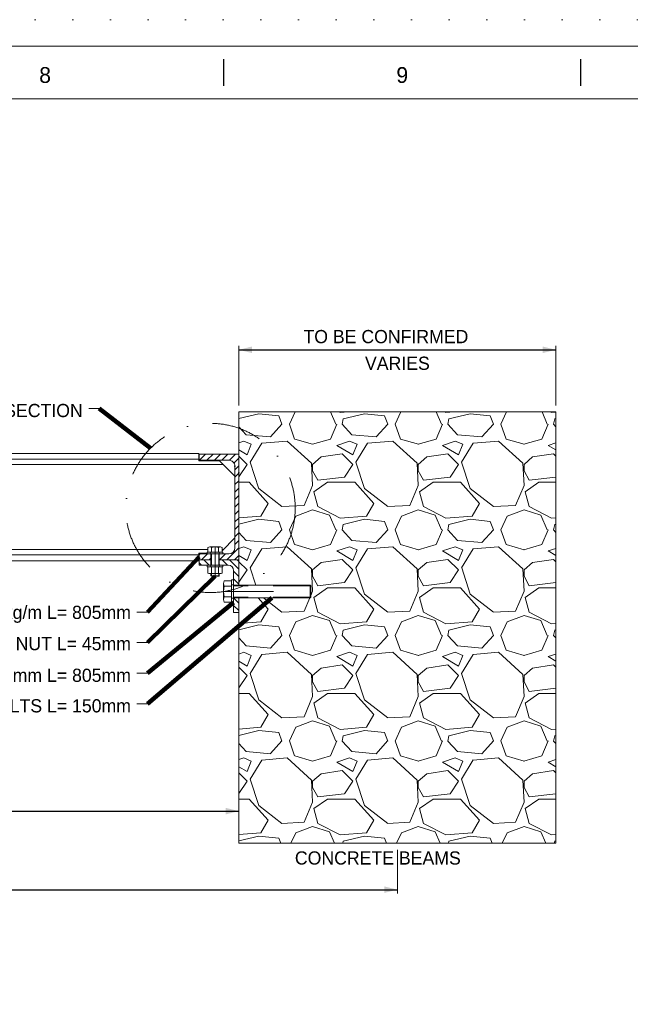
# Model space of a CAD drawing. Header units: millimetres. Extents: x -152903 to -144493, y -672002 to -666062.
# Tile 15 of 16: x -147732 to -146577, y -667927 to -666062. Entities that reach past the tile are written whole.
import ezdxf
from ezdxf.enums import TextEntityAlignment as Align

# ---------------------------------------------------------------- set-up
doc = ezdxf.new("R2010")
doc.units = ezdxf.units.MM
doc.header["$MEASUREMENT"] = 0
for name, pattern in [('DGN Style 1', [71.23020779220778, 0.1185194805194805, -71.1116883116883]), ('DGN Style 2', [118.51948051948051, 71.1116883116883, -47.40779220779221]), ('DGN Style 4', [189.74968831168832, 94.81558441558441, -47.40779220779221, 0.1185194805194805, -47.40779220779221]), ('DGN Style 5', [82.96363636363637, 35.55584415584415, -47.40779220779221]), ('DGN Style 6', [225.42405194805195, 0.1185194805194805, -47.40779220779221, 82.96363636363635, -47.40779220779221, 0.1185194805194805, -47.40779220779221])]:
    doc.linetypes.add(name, pattern=pattern)
doc.styles.add('Style-ENGINEERING', font='ENGINEERING.shx')
doc.styles.add('Style-ENGINEERING_0', font='ENGINEERING.shx')
doc.dimstyles.new('MetricMM', dxfattribs={"dimtxt": 3, "dimasz": 3, "dimexe": 1.5, "dimexo": 1.5, "dimgap": 1.5, "dimtad": 1, "dimdec": 0, "dimzin": 7, "dimtxsty": 'Style-ENGINEERING_0', "dimcen": 0.09, "dimclrd": 1, "dimclre": 1, "dimclrt": 7, "dimadec": 0, "dimazin": 3, "dimtfac": 1, "dimtdec": 0, "dimtofl": 0, "dimtmove": 0, "dimatfit": 3, "dimfxl": 1, "dimtzin": 7, "dimlwd": -1, "dimlwe": 0, "dimarcsym": 0})

# ---------------------------------------------------------------- blocks, each defined once
blk = doc.blocks.new('*U9')
for p, q in [((135.1198537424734, 284.5297731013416), (135.1198537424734, 289.5297731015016)), ((202.7031870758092, 284.5297731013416), (202.7031870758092, 289.5297731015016))]:
    blk.add_line(p, q)
at = {"color": 7, "linetype": 'Continuous', "lineweight": 0, "flags": 128}
blk.add_lwpolyline([(-415.5468129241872, 292.0297731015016), (415.4531870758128, 292.0297731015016), (415.4531870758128, -291.9702268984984), (-415.5468129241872, -291.9702268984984), (-415.5468129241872, 292.0297731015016)], close=True, dxfattribs=at)
at = {"color": 7, "linetype": 'Continuous', "lineweight": 13, "flags": 128}
blk.add_lwpolyline([(-405.5468129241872, 282.0297731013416), (405.4531870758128, 282.0297731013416), (405.4531870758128, -281.9702268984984), (-405.5468129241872, -281.9702268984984), (-405.5468129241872, 282.0297731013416)], close=True, dxfattribs=at)
at = {"char_height": 3.000000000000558, "attachment_point": 5, "line_spacing_factor": 1.2, "style": 'Style-ENGINEERING'}
for s, insert in [('8', (101.3281870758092, 286.5297731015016)), ('9', (168.9115204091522, 286.5297731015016))]:
    blk.add_mtext(s, dxfattribs=dict(at, insert=insert))
blk = doc.blocks.new('*U12')
at = {"color": 7, "linetype": 'Continuous', "lineweight": 0}
for p, q in [((81.52897949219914, 12.00550113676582), (-63.47102050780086, 12.00550113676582)), ((81.52897949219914, 12.00550113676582), (82.52897949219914, 11.00550113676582)), ((81.52897949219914, 12.00550113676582), (81.52897949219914, -11.99449886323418)), ((82.52897949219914, 11.00550113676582), (82.52897949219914, -10.99449886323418)), ((81.52897949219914, -11.99449886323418), (-63.47102050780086, -11.99449886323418)), ((82.52897949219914, -10.99449886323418), (81.52897949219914, -11.99449886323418))]:
    blk.add_line(p, q, dxfattribs=at)
at = {"color": 7, "linetype": 'DGN Style 2', "lineweight": 0}
for p, q in [((82.52897949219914, 11.00550113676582), (-63.47102050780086, 11.00550113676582)), ((82.52897949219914, -10.99449886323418), (-63.47102050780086, -10.99449886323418))]:
    blk.add_line(p, q, dxfattribs=at)
at = {"color": 7, "linetype": 'Continuous', "lineweight": 0, "flags": 128}
for points in [[(-80.99698964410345, 19.99550113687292), (-67.47102050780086, 19.99550113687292)], [(-67.47102050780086, -19.98449886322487), (-67.47102050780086, 19.99550113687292)], [(-82.47102050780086, -14.98699886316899), (-82.47102050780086, 14.99800113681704)], [(-80.99698964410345, 10.00050113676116), (-67.47102050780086, 10.00050113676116)], [(-67.47102050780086, -9.989498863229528), (-80.99698964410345, -9.989498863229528)], [(-67.47102050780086, -19.98449886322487), (-80.99698964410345, -19.98449886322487)]]:
    blk.add_lwpolyline(points, dxfattribs=at)
blk.add_lwpolyline([(-67.47102050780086, 22.00550113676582), (-63.47102050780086, 22.00550113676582), (-63.47102050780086, -21.99449886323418), (-67.47102050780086, -21.99449886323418), (-67.47102050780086, 22.00550113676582)], close=True, dxfattribs=at)
at = {"color": 7, "linetype": 'DGN Style 2', "lineweight": 0, "flags": 128}
for points in [[(-67.47102050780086, 12.50550113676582), (-63.47102050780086, 12.50550113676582)], [(-63.47102050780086, -12.49449886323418), (-67.47102050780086, -12.49449886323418)]]:
    blk.add_lwpolyline(points, dxfattribs=at)
at = {"color": 7, "linetype": 'Continuous', "lineweight": 0, "extrusion": (0, 0, -1)}
for centre, radius, start, end in [((73.26233502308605, 14.99800113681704), 9.208685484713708, 327.1327677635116, 32.86723223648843), ((47.84732486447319, 0.005501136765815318), 34.62369564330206, 343.2213451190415, 16.77865488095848)]:
    blk.add_arc(centre, radius, start, end, dxfattribs=at)
at = {"color": 7, "linetype": 'Continuous', "lineweight": 0}
blk.add_arc((-73.26233502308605, -14.98699886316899), 9.208685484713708, 147.1327677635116, 212.8672322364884, dxfattribs=at)
blk = doc.blocks.new('*U11')
at = {"color": 1, "linetype": 'DGN Style 4', "lineweight": 0}
blk.add_line((-86.77102050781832, 0.005501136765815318), (84.33821884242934, 0.005501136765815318), dxfattribs=at)
at = {"color": 7, "linetype": 'Continuous', "lineweight": 0}
blk.add_blockref('*U12', (-4.300000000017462, 0), dxfattribs=at)
blk = doc.blocks.new('*D13')
at = {"color": 1, "linetype": 'Continuous', "lineweight": 0, "transparency": 16777216}
for p, q in [((1380.335528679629, 2239.377625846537), (1380.335528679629, 2352.204803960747)), ((1980.335455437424, 2239.377625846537), (1980.335455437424, 2352.204803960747))]:
    blk.add_line(p, q, dxfattribs=at)
at = {"color": 1, "linetype": 'Continuous', "transparency": 16777216}
blk.add_line((1380.335528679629, 2344.704803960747), (1980.335455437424, 2344.704803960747), dxfattribs=at)
at = {"color": 1, "linetype": 'Continuous', "lineweight": 0, "transparency": 16777216}
blk.add_solid([(1405.335528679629, 2338.454803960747), (1380.335528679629, 2344.704803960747), (1405.335528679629, 2350.954803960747)], dxfattribs=at)
at = {"color": 1, "linetype": 'Continuous', "lineweight": 0, "transparency": 16777216, "extrusion": (0, 0, -1)}
blk.add_solid([(-1955.335455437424, 2350.954803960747), (-1980.335455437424, 2344.704803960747), (-1955.335455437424, 2338.454803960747)], dxfattribs=at)
at = {"layer": 'Defpoints', "color": 5, "linetype": 'Continuous', "lineweight": 0, "transparency": 16777216}
for p in [(1680.335492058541, 2344.704803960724), (1980.335455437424, 2344.704803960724), (1380.335528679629, 2226.877625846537), (1980.335455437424, 2226.877625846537)]:
    blk.add_point(p, dxfattribs=at)
at = {"color": 7, "linetype": 'Continuous', "lineweight": 0, "transparency": 16777216, "style": 'Style-ENGINEERING'}
blk.add_text('TO BE CONFIRMED', height=25, dxfattribs=at).set_placement((1502.598065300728, 2369.704803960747), align=Align.MIDDLE_LEFT)
blk = doc.blocks.new('*D48')
at = {"color": 1, "linetype": 'Continuous', "lineweight": 0, "transparency": 16777216}
for p, q in [((-2530.664507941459, 1397.377638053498), (-2530.664507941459, 1314.510128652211)), ((1680.335492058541, 1397.377638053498), (1680.335492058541, 1314.510128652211))]:
    blk.add_line(p, q, dxfattribs=at)
at = {"color": 1, "linetype": 'Continuous', "transparency": 16777216}
blk.add_line((-2530.664507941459, 1322.010128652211), (1680.335492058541, 1322.010128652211), dxfattribs=at)
at = {"color": 1, "linetype": 'Continuous', "lineweight": 0, "transparency": 16777216}
blk.add_solid([(-2505.664507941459, 1315.760128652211), (-2530.664507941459, 1322.010128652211), (-2505.664507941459, 1328.260128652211)], dxfattribs=at)
at = {"color": 1, "linetype": 'Continuous', "lineweight": 0, "transparency": 16777216, "extrusion": (0, 0, -1)}
blk.add_solid([(-1655.335492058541, 1328.260128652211), (-1680.335492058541, 1322.010128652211), (-1655.335492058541, 1315.760128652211)], dxfattribs=at)
at = {"layer": 'Defpoints', "color": 5, "linetype": 'Continuous', "lineweight": 0, "transparency": 16777216}
for p in [(-2530.664507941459, 1409.877638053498), (1680.335492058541, 1409.877638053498), (-425.1645079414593, 1322.010128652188), (1680.335492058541, 1322.010128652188)]:
    blk.add_point(p, dxfattribs=at)
at = {"color": 7, "linetype": 'Continuous', "lineweight": 0, "transparency": 16777216, "style": 'Style-ENGINEERING'}
blk.add_text('4 211 (CTR-CTR)', height=25, dxfattribs=at).set_placement((-578.5946837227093, 1347.010128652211), align=Align.MIDDLE_LEFT)
blk = doc.blocks.new('*D85')
at = {"color": 1, "linetype": 'Continuous', "lineweight": 0, "transparency": 16777216}
for p, q in [((-2230.664544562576, 1422.377638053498), (-2230.664544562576, 1478.341057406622)), ((1380.335528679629, 1422.377638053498), (1380.335528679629, 1478.341057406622))]:
    blk.add_line(p, q, dxfattribs=at)
at = {"color": 1, "linetype": 'Continuous', "transparency": 16777216}
blk.add_line((-2230.664544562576, 1470.841057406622), (1380.335528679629, 1470.841057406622), dxfattribs=at)
at = {"color": 1, "linetype": 'Continuous', "lineweight": 0, "transparency": 16777216}
blk.add_solid([(-2205.664544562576, 1464.591057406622), (-2230.664544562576, 1470.841057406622), (-2205.664544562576, 1477.091057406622)], dxfattribs=at)
at = {"color": 1, "linetype": 'Continuous', "lineweight": 0, "transparency": 16777216, "extrusion": (0, 0, -1)}
blk.add_solid([(-1355.335528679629, 1477.091057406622), (-1380.335528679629, 1470.841057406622), (-1355.335528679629, 1464.591057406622)], dxfattribs=at)
at = {"layer": 'Defpoints', "color": 5, "linetype": 'Continuous', "lineweight": 0, "transparency": 16777216}
for p in [(-425.1645079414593, 1470.841057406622), (1380.335528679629, 1470.841057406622), (-2230.664544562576, 1409.877638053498), (1380.335528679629, 1409.877638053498)]:
    blk.add_point(p, dxfattribs=at)
at = {"color": 7, "linetype": 'Continuous', "lineweight": 0, "transparency": 16777216, "style": 'Style-ENGINEERING'}
blk.add_text('VARIES, EACH SECTION TO BE CONFIRMED ON SITE', height=25, dxfattribs=at).set_placement((-934.263323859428, 1495.841057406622), align=Align.MIDDLE_LEFT)
blk = doc.blocks.new('*U8')
at = {"linetype": 'Continuous', "lineweight": 0}
h = blk.add_hatch(dxfattribs=at)
h.set_pattern_fill('GRAVEL', style=0, pattern_type=2)
h.set_pattern_definition([(311.987212, (1077.00123378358, 1970.410530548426), (1599.999984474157, -1800.000014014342), [26.9072, -2663.817609]), (355.030259, (1095.00123378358, 1950.410530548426), (-2399.999999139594, 200.0000110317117), [46.1736, -4571.184952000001]), (47.489553, (1141.00123378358, 1946.410530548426), (-1999.999996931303, -2200.000002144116), [32.5576, -3223.206519]), (272.726311, (1219.00123378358, 1896.410530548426), (-200.0000005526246, 4000.00000019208), [42.0476, -4162.711608]), (247.166346, (1221.00123378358, 1854.410530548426), (999.9999923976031, 2400.000002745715), [41.23099999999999, -4081.874625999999]), (182.726311, (1205.00123378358, 1816.410530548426), (4000.00000019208, 200.0000005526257), [42.0476, -4162.711608]), (142.30576, (1163.00123378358, 1814.410530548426), (2600.000016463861, -1999.999978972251), [55.6058, -5504.96971]), (107.744672, (1119.00123378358, 1848.410530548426), (-1400.000029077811, 4399.999991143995), [52.4976, -5197.264299]), (58.57043399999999, (1103.00123378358, 1898.410530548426), (1600.000017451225, 2599.999989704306), [42.19, -4176.814622]), (4.763642, (1125.00123378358, 1934.410530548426), (-2199.999998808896, -200.0000118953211), [48.1664, -2360.152516]), (317.602562, (1173.00123378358, 1938.410530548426), (2399.999992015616, -2200.000008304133), [62.2896, -6166.675001]), (41.185925, (1021.00123378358, 1894.410530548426), (1400.000003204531, 1199.999996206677), [21.2602, -2104.768963]), (8.530766, (1037.00123378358, 1908.410530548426), (-2599.99999757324, -400.0000182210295), [40.44739999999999, -4004.302283]), (315, (1077.00123378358, 1914.410530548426), (1.4210854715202e-14, -199.9999996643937), [28.2842, -254.558512]), (336.801409, (1091.00123378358, 1938.410530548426), (-999.9999963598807, 400.00000791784), [15.2316, -1507.923021]), (248.198591, (1105.00123378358, 1932.410530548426), (199.9999946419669, 600.0000020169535), [21.5406, -1055.492361]), (149.036243, (1097.00123378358, 1912.410530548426), (-599.9999970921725, 400.0000050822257), [34.9858, -1131.204579]), (18.434949, (1067.00123378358, 1930.410530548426), (-399.999999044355, -200.0000009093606), [25.2982, -607.157332]), (163.61046, (1221.00123378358, 1932.410530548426), (-2000.000003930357, 599.9999885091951), [35.44, -3508.569029]), (109.653824, (1187.00123378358, 1942.410530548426), (799.9999978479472, -2200.000000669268), [29.7322, -2943.481549]), (246.801409, (1067.00123378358, 1970.410530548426), (400.0000079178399, 999.9999963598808), [30.463, -1492.691621]), (196.38954, (1055.00123378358, 1942.410530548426), (2000.000003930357, 599.9999885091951), [35.43999999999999, -3508.569028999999]), (200.556045, (1221.00123378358, 1808.410530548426), (1000.000001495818, 399.9999956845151), [34.17599999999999, -1674.624749]), (245.224859, (1189.00123378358, 1796.410530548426), (1000.000016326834, 2199.9999921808), [28.6356, -2834.928613]), (113.198591, (1065.00123378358, 1770.410530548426), (-400.0000079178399, 999.9999963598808), [30.463, -1492.691621]), (162.645975, (1053.00123378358, 1798.410530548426), (2599.999994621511, -800.0000161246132), [33.5262, -3319.084723]), (110.556045, (1163.00123378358, 1770.410530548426), (399.9999956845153, -1000.000001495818), [17.088, -1691.712749]), (78.69006800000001, (1077.00123378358, 1770.410530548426), (199.9999934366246, 800.000002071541), [10.198, -1009.605903]), (14.036243, (1079.00123378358, 1780.410530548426), (-600.0000015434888, -199.9999950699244), [41.23099999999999, -783.3901249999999]), (353.990994, (1119.00123378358, 1790.410530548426), (-2000.000000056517, 200.0000019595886), [38.21, -3782.784635]), (236.309932, (1097.00123378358, 1894.410530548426), (200.0000030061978, 399.9999985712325), [28.8444, -692.265855]), (186.842773, (1081.00123378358, 1870.410530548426), (-3400.000002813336, -399.9999752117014), [50.3588, -4985.512525]), (119.054604, (1031.00123378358, 1864.410530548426), (799.9999975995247, -1400.000001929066), [20.5912, -2038.534828]), (90, (1021.00123378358, 1882.410530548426), (200, 200), [12, -188]), (59.74356300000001, (1123.00123378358, 1796.410530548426), (-799.9999961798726, -1400.00000255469), [27.7848, -2750.703998]), (131.987212, (1137.00123378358, 1820.410530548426), (-1599.999984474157, 1800.000014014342), [53.8144, -2636.910409]), (180, (1101.00123378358, 1860.410530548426), (-200, 200), [52, -148]), (214.695154, (1049.00123378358, 1860.410530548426), (-1999.999988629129, -1400.000016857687), [31.6228, -3130.65486]), (285.945396, (1023.00123378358, 1842.410530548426), (200.0000012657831, -800.0000000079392), [29.1204, -1426.901578]), (332.354025, (1031.00123378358, 1814.410530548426), (3800.000012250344, -1999.999975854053), [47.413, -4693.894835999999]), (4.573921, (1073.00123378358, 1792.410530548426), (2600.000001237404, 199.9999884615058), [50.1598, -4965.814682])])
h.paths.add_polyline_path([(1380.335528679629, 2226.877625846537), (1980.335455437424, 2226.877625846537), (1980.335455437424, 1409.877638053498), (1380.335528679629, 1409.877638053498), (1380.335528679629, 1821.811585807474), (1380.335528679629, 1874.811573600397), (1515.3355286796, 1874.811573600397), (1516.3355286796, 1875.811573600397), (1516.3355286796, 1886.811573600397), (1516.3355286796, 1897.811573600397), (1515.3355286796, 1898.811573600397), (1380.335528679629, 1898.811573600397), (1380.335528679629, 1968.811573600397)])
at = {"linetype": 'DGN Style 6', "lineweight": 0}
h = blk.add_hatch(dxfattribs=at)
h.set_pattern_fill('HATCH', style=0, pattern_type=2)
h.set_pattern_definition([(225, (1371.254592, 2141.505815), (7.071067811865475, -7.071067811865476), [])])
h.paths.add_polyline_path([(1372.835528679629, 2124.011573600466), (1372.835528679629, 1969.611573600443, -0.414213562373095), (1361.435528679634, 1958.21157360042), (1343.335528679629, 1958.21157360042), (1343.3355286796, 1946.811573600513), (1380.335528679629, 1946.811573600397), (1380.335528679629, 2146.811573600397), (1305.335528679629, 2146.811573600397), (1305.335528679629, 2135.411573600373), (1361.435528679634, 2135.411573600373, -0.414213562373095)])
at = {"linetype": 'DGN Style 2', "lineweight": 0}
h = blk.add_hatch(dxfattribs=at)
h.set_pattern_fill('HATCH', style=0, pattern_type=2)
h.set_pattern_definition([(225, (1319.467258, 1953.671368), (7.071067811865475, -7.071067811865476), [])])
h.paths.add_polyline_path([(1320.335528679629, 1958.21157360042), (1305.335528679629, 1958.21157360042), (1305.335528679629, 1946.811573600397), (1327.335528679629, 1946.811573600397), (1327.335528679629, 1958.21157360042)])
at = {"linetype": 'Continuous', "lineweight": 0}
h = blk.add_hatch(dxfattribs=at)
h.set_pattern_fill('HATCH', color=3, style=0, pattern_type=2)
h.set_pattern_definition([(315, (1318.696197, 1939.03173), (7.071067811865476, 7.071067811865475), [])])
h.paths.add_polyline_path([(1327.335528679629, 1936.811573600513), (1327.335528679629, 1946.811573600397), (1305.335528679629, 1946.811573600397), (1305.335528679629, 1936.811573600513), (1320.335528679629, 1936.811573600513)])
h = blk.add_hatch(dxfattribs=at)
h.set_pattern_fill('HATCH', color=3, style=0, pattern_type=2)
h.set_pattern_definition([(315, (1411.715398, 1937.280725), (7.071067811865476, 7.071067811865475), [])])
h.paths.add_polyline_path([(1360.3355286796, 1936.811573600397, -0.414213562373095), (1370.3355286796, 1926.811573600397), (1370.3355286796, 1898.811573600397), (1380.335528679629, 1898.811573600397), (1380.335528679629, 1946.811573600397), (1343.3355286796, 1946.811573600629), (1343.3355286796, 1936.811573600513)])
h = blk.add_hatch(dxfattribs=at)
h.set_pattern_fill('HATCH', color=3, style=0, pattern_type=2)
h.set_pattern_definition([(315, (1374.841448, 1867.144407), (7.071067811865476, 7.071067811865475), [])])
h.paths.add_polyline_path([(1370.3355286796, 1874.811573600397), (1370.3355286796, 1846.811573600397), (1380.335528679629, 1846.811573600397), (1380.335528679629, 1874.811573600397)])
at = {"color": 7, "linetype": 'Continuous', "lineweight": 0}
for p, q in [((1116.284651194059, 2233.676853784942), (1096.284651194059, 2233.676853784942)), ((1304.335528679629, 2148.411634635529), (-1593.16438668, 2148.411634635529)), ((1351.035528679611, 2127.211634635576), (-1440.664520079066, 2127.211634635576)), ((1304.335528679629, 2137.411634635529), (-1430.664520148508, 2137.411634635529)), ((1321.960528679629, 1966.411488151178), (-1440.664520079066, 1966.411488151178)), ((1328.648028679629, 1971.21157360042), (1328.648028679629, 1961.21157360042)), ((1342.023028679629, 1971.21157360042), (1342.023028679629, 1961.21157360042)), ((1351.035528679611, 1966.411488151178), (1348.710528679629, 1966.411488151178)), ((1304.335528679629, 1956.211488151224), (-1430.664520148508, 1956.211488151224)), ((1304.335528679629, 1945.211488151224), (-1430.664520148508, 1945.211488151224)), ((1327.335528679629, 1958.21157360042), (1327.335528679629, 1936.811573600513)), ((1343.335528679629, 1958.21157360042), (1343.335528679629, 1936.811573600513)), ((1321.960528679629, 1921.797824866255), (1321.960528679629, 1932.825322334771)), ((1328.648028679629, 1933.811573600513), (1328.648028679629, 1921.797824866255)), ((1342.023028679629, 1933.811573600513), (1342.023028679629, 1921.797824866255)), ((1348.710528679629, 1932.825322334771), (1348.710528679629, 1921.797824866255)), ((1327.335528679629, 1920.811573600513), (1327.335528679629, 1916.811573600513)), ((1328.335528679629, 1915.811573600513), (1327.335528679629, 1916.811573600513)), ((1328.335528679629, 1915.811573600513), (1342.335528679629, 1915.811573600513)), ((1343.335528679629, 1916.811573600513), (1342.335528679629, 1915.811573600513)), ((1343.335528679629, 1920.811573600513), (1343.335528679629, 1916.811573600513)), ((1207.557347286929, 1847.735963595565), (1187.557347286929, 1847.735963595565)), ((1207.557347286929, 1789.93314645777), (1187.557347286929, 1789.93314645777)), ((1207.557347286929, 1732.130329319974), (1187.557347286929, 1732.130329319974)), ((1207.557347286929, 1674.327512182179), (1187.557347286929, 1674.327512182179))]:
    blk.add_line(p, q, dxfattribs=at)
at = {"color": 7, "linetype": 'DGN Style 2', "lineweight": 0}
for p, q in [((1327.335528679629, 1961.21157360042), (1327.335528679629, 1958.21157360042)), ((1343.335528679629, 1961.21157360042), (1343.335528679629, 1958.21157360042)), ((1328.335528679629, 1958.21157360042), (1328.335528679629, 1936.811573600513)), ((1342.335528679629, 1958.21157360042), (1342.335528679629, 1936.811573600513)), ((1327.335528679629, 1936.811573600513), (1327.335528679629, 1933.811573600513)), ((1343.335528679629, 1936.811573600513), (1343.335528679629, 1933.811573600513)), ((1327.335528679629, 1916.811573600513), (1343.335528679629, 1916.811573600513)), ((1328.335528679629, 1920.811573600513), (1328.335528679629, 1915.811573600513)), ((1342.335528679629, 1920.811573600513), (1342.335528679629, 1915.811573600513))]:
    blk.add_line(p, q, dxfattribs=at)
at = {"color": 1, "linetype": 'DGN Style 4', "lineweight": 0}
blk.add_line((1335.335528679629, 1971.21157360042), (1335.335528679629, 1915.811573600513), dxfattribs=at)
at = {"color": 7, "linetype": 'DGN Style 1', "lineweight": 0, "flags": 128}
blk.add_lwpolyline([(-4205.034429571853, 2969.969448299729), (4204.965570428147, 2969.969448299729), (4204.965570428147, -2970.030551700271), (-4205.034429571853, -2970.030551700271), (-4205.034429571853, 2969.969448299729)], close=True, dxfattribs=at)
at = {"color": 7, "linetype": 'Continuous', "lineweight": 0, "flags": 128}
for points in [[(1380.335528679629, 2226.877625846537), (1980.335455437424, 2226.877625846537), (1980.335455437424, 1409.877638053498), (1380.335528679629, 1409.877638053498), (1380.335528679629, 1821.811585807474), (1380.335528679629, 1874.811573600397), (1515.3355286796, 1874.811573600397), (1516.3355286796, 1875.811573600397), (1516.3355286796, 1886.811573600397), (1516.3355286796, 1897.811573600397), (1515.3355286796, 1898.811573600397), (1380.335528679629, 1898.811573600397), (1380.335528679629, 1898.811573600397), (1380.335528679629, 1898.811573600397), (1380.335528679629, 1898.811573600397), (1380.335528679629, 1968.811573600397), (1380.335528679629, 1968.811573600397), (1380.335528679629, 1968.811573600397), (1380.335528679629, 2226.877625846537)], [(1350.335528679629, 1961.21157360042), (1350.335528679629, 1958.21157360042), (1320.335528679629, 1958.21157360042), (1320.335528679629, 1961.21157360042), (1350.335528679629, 1961.21157360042)], [(1350.335528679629, 1936.811573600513), (1350.335528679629, 1933.811573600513), (1320.335528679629, 1933.811573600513), (1320.335528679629, 1936.811573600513), (1350.335528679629, 1936.811573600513)]]:
    blk.add_lwpolyline(points, close=True, dxfattribs=at)
for points in [[(1372.835528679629, 2105.411634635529), (1343.835528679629, 2134.411634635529), (1304.335528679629, 2134.411634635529), (1304.335528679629, 2148.411634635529)], [(1372.835528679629, 1988.211488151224), (1348.710528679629, 1964.086488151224)], [(1320.335528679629, 1959.211488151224), (1304.335528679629, 1959.211488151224), (1304.335528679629, 1945.211488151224)], [(1348.710528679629, 1970.225322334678), (1348.710528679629, 1961.21157360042), (1321.960528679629, 1961.21157360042), (1321.960528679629, 1970.225322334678)], [(1325.304278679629, 1971.21157360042), (1345.366778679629, 1971.21157360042)], [(1325.304278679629, 1933.811573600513), (1345.366778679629, 1933.811573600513)], [(1325.304278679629, 1920.811573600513), (1345.366778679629, 1920.811573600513)]]:
    blk.add_lwpolyline(points, dxfattribs=at)
at = {"color": 7, "linetype": 'DGN Style 6', "lineweight": 0, "flags": 128}
blk.add_lwpolyline([(1372.835528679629, 2124.011573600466), (1372.835528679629, 1969.611573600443, -0.414213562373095), (1361.435528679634, 1958.21157360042), (1343.335528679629, 1958.21157360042), (1343.3355286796, 1946.811573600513), (1380.335528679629, 1946.811573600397), (1380.335528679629, 2146.811573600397), (1305.335528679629, 2146.811573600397), (1305.335528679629, 2135.411573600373), (1361.435528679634, 2135.411573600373, -0.414213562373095), (1372.835528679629, 2124.011573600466)], format="xyb", close=True, dxfattribs=at)
at = {"color": 7, "linetype": 'Continuous', "lineweight": 0, "flags": 128}
blk.add_lwpolyline([(1327.335528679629, 1946.811573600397), (1305.335528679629, 1946.811573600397), (1305.335528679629, 1958.21157360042), (1361.435528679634, 1958.21157360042, 0.414213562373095), (1372.835528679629, 1969.611573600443), (1372.835528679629, 2124.011573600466, 0.414213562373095), (1361.435528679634, 2135.411573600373), (1305.335528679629, 2135.411573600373), (1305.335528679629, 2146.811573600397), (1380.335528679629, 2146.811573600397), (1380.335528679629, 1946.811573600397), (1343.335528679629, 1946.811573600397)], format="xyb", dxfattribs=at)
at = {"color": 7, "linetype": 'DGN Style 2', "lineweight": 0, "flags": 128}
blk.add_lwpolyline([(1320.335528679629, 1958.21157360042), (1305.335528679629, 1958.21157360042), (1305.335528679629, 1946.811573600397), (1327.335528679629, 1946.811573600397), (1327.335528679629, 1958.21157360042), (1320.335528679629, 1958.21157360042)], close=True, dxfattribs=at)
at = {"color": 3, "linetype": 'Continuous', "lineweight": 0, "flags": 128}
blk.add_lwpolyline([(1305.335528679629, 1946.811573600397), (1305.335528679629, 1936.811573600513), (1327.335528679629, 1936.811573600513)], dxfattribs=at)
for points in [[(1327.335528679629, 1936.811573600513), (1327.335528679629, 1946.811573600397), (1305.335528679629, 1946.811573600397), (1305.335528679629, 1936.811573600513), (1320.335528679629, 1936.811573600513), (1327.335528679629, 1936.811573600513)], [(1370.3355286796, 1874.811573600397), (1370.3355286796, 1846.811573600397), (1380.335528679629, 1846.811573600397), (1380.335528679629, 1874.811573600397), (1370.3355286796, 1874.811573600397)]]:
    blk.add_lwpolyline(points, close=True, dxfattribs=at)
blk.add_lwpolyline([(1360.3355286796, 1936.811573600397, -0.414213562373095), (1370.3355286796, 1926.811573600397), (1370.3355286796, 1898.811573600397), (1380.335528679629, 1898.811573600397), (1380.335528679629, 1946.811573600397), (1343.3355286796, 1946.811573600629), (1343.3355286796, 1936.811573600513), (1360.3355286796, 1936.811573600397)], format="xyb", close=True, dxfattribs=at)
at = {"color": 1, "linetype": 'DGN Style 4', "lineweight": 0}
blk.add_circle((1326.702785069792, 2045.074450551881), 160.2718369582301, dxfattribs=at)
at = {"color": 7, "linetype": 'Continuous', "lineweight": 0}
for centre, radius, start, end in [((1325.304278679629, 1965.050184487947), 6.161389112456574, 57.13276776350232, 122.8672322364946), ((1335.335528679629, 1948.045394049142), 23.16617955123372, 73.22134511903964, 106.7786548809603), ((1325.304278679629, 1927.65018448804), 6.161389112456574, 57.13276776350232, 122.8672322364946), ((1335.335528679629, 1910.645394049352), 23.16617955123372, 73.22134511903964, 106.7786548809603), ((1345.366778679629, 1926.972962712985), 6.161389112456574, 237.1327677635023, 302.8672322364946)]:
    blk.add_arc(centre, radius, start, end, dxfattribs=at)
at = {"color": 7, "linetype": 'Continuous', "lineweight": 0, "extrusion": (0, 0, -1)}
for centre, radius, start, end in [((-1345.366778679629, 1965.050184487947), 6.161389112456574, 57.13276776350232, 122.8672322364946), ((-1325.304278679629, 1926.972962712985), 6.161389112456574, 237.1327677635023, 302.8672322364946), ((-1335.335528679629, 1943.97775315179), 23.16617955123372, 253.2213451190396, 286.7786548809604), ((-1345.366778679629, 1927.65018448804), 6.161389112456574, 57.13276776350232, 122.8672322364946)]:
    blk.add_arc(centre, radius, start, end, dxfattribs=at)
at = {"xscale": 9.999999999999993, "yscale": 9.999999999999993, "zscale": 9.999999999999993}
blk.add_blockref('*U9', (0.4336996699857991, -0.3282827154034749), dxfattribs=at)
at = {"color": 7, "linetype": 'Continuous', "lineweight": 0}
blk.add_blockref('*U11', (1438.106549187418, 1886.806072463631), dxfattribs=at)
at = {"color": 7, "linetype": 'DGN Style 5', "lineweight": 0, "char_height": 25, "line_spacing_factor": 0.6, "style": 'Style-ENGINEERING'}
for s, insert, attachment_point in [('VARIES', (1680.335492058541, 2319.037416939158), 5), ('H-BEAM TO BE TRIMMED TO SUIT EACH SECTION', (1084.919995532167, 2229.510187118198), 6), ('PF CHANNEL 200x75x24.5kg/m L= 805mm', (1176.192691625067, 1843.569296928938), 6), ('M16 BOLT, SPACER & NUT L= 45mm', (1176.192691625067, 1785.766479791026), 6), ('L-ANGLE 100x75x10mm L= 805mm', (1176.192691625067, 1727.96366265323), 6), ('M24 ANCHOR BOLTS L= 150mm', (1176.192691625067, 1670.160845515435), 6), ('CONCRETE BEAMS', (1643.337681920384, 1381.939756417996), 5)]:
    blk.add_mtext(s, dxfattribs=dict(at, insert=insert, attachment_point=attachment_point))
at = {"color": 1, "linetype": 'Continuous'}
for base, p1, p2, text, picture, middle in [((1980.335455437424, 2344.704803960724), (1380.335528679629, 2226.877625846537), (1980.335455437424, 2226.877625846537), '\\FSTANDARD;TO BE CONFIRMED', '*D13', (1680.335492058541, 2344.704803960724)), ((1380.335528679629, 1470.841057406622), (-2230.664544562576, 1409.877638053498), (1380.335528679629, 1409.877638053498), '\\FSTANDARD;VARIES, EACH SECTION TO BE CONFIRMED ON SITE', '*D85', (-425.1645079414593, 1470.841057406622)), ((1680.335492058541, 1322.010128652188), (-2530.664507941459, 1409.877638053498), (1680.335492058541, 1409.877638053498), '\\FSTANDARD;<> (CTR-CTR)', '*D48', (-425.1645079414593, 1322.010128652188))]:
    dim = blk.add_linear_dim(base=base, p1=p1, p2=p2, text=text, dimstyle='MetricMM', override={"dimtxt": 25, "dimasz": 25, "dimexe": 7.5, "dimexo": 12.5, "dimgap": 12.5}, dxfattribs=at)
    dim.commit()
    dim.dimension.update_dxf_attribs({"geometry": picture, "text_midpoint": middle})
for points in [[(1213.373482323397, 2158.403753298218), (1116.284651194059, 2233.676853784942)], [(1305.335528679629, 1952.511573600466), (1207.557347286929, 1847.735963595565)], [(1335.335528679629, 1915.811573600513), (1207.557347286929, 1789.93314645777)], [(1442.8355286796, 1874.811573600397), (1207.557347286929, 1674.327512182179)], [(1370.3355286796, 1865.811573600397), (1207.557347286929, 1732.130329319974)]]:
    blk.add_leader(points, dimstyle='MetricMM', override={"dimtxt": 25, "dimasz": 25, "dimgap": 12.5, "dimclrd": 0, "dimlwd": 65534}, dxfattribs=at)

msp = doc.modelspace()

# ---------------------------------------------------------------- block references
at = {"color": 7, "linetype": 'DGN Style 1', "lineweight": 0}
msp.add_blockref('*U8', (-148697.65, -669031.9500000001), dxfattribs=at)

doc.saveas('drawing.dxf')
